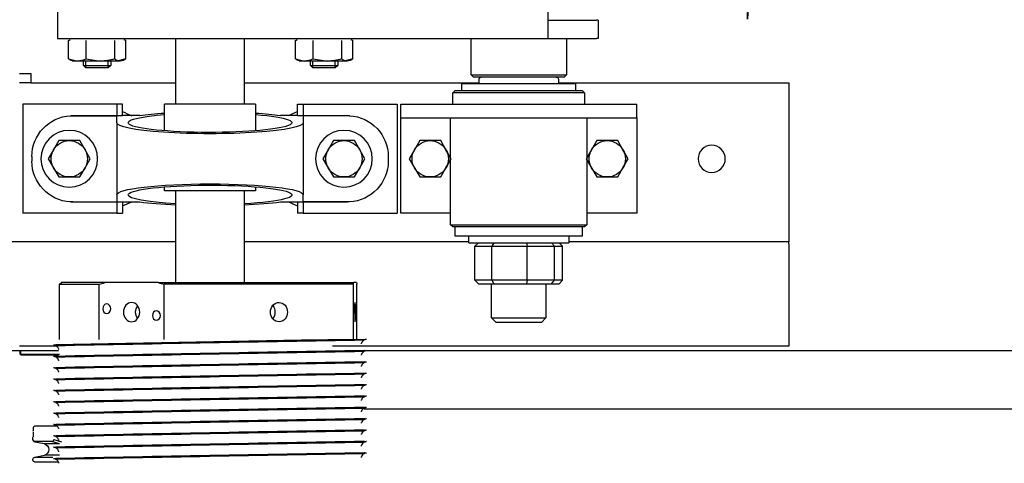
# Model space of a CAD drawing. Header units: centimetres. Extents: x 0 to 55409, y -2708 to 14680.
# Tile 22 of 125: x 29605 to 29648, y 5635 to 5654. Entities that reach past the tile are written whole.
import ezdxf

# ---------------------------------------------------------------- set-up
doc = ezdxf.new("R2010")
doc.units = ezdxf.units.CM
doc.header["$LTSCALE"] = 0.01
doc.layers.add('CKDRZWI_', color=7, linetype='Continuous')
doc.layers.add('CKWYMIAR', color=3, linetype='Continuous')
doc.layers.add('CKPOM_POWIERZ', color=1, linetype='Continuous', plot=False)
doc.styles.get("Standard").update_dxf_attribs({"font": 'ic-simplex.shx', "width": 0.8})
doc.dimstyles.new('Kopia2 CADKON cm', dxfattribs={"dimscale": 5, "dimtxt": 3, "dimasz": 2.5, "dimexe": 1.8, "dimexo": 5, "dimgap": 0.6, "dimtad": 1, "dimrnd": 0.5, "dimtxsty": 'Standard', "dimblk1": 'OBLIQUE', "dimblk2": 'OBLIQUE', "dimsah": 1, "dimcen": 2.5, "dimadec": 1, "dimazin": 2, "dimtfac": 1, "dimtix": 1, "dimtmove": 2, "dimatfit": 3, "dimldrblk": 'OPEN30', "dimfxl": 2, "dimfxlon": 1, "dimtfill": 1, "dimtolj": 1, "dimarcsym": 0})

# ---------------------------------------------------------------- blocks, each defined once
blk = doc.blocks.new('A$7E8719B1CAF')
at = {"color": 7, "linetype": 'Continuous', "lineweight": -3}
for p, q in [((221, -4027), (221, -4027.19)), ((221.8, -4028.17), (226.02, -4029.05)), ((221.8, -4028.17), (229.79, -4028.17)), ((229.95, -4026), (222, -4026)), ((232.64, -4029.05), (226.02, -4029.05)), ((232.2, -4026), (229.95, -4026)), ((231.01, -4027.28), (230.73, -4027.19)), ((231, -4027.29), (231, -4027.7)), ((226.02, -4033.95), (221.8, -4034.83)), ((232.64, -4033.95), (226.02, -4033.95)), ((232.64, -4033.95), (229.28, -4035)), ((231, -4032.29), (231, -4032.7)), ((367, -4030.2), (367, -4029.79)), ((221, -4035.81), (221, -4037)), ((222.39, -4035), (222.1, -4035)), ((229.32, -4035), (222.39, -4035)), ((230.16, -4036), (233.52, -4034.93)), ((231, -4037.29), (231, -4037.7)), ((367, -4035.2), (367, -4034.79)), ((222.23, -4042), (222.39, -4042)), ((222.39, -4042), (231.33, -4042)), ((231, -4042.29), (231, -4042.7)), ((367, -4040.2), (367, -4039.78)), ((367, -4045.2), (367, -4044.78)), ((231, -4047.28), (231, -4047.7)), ((366.9, -4049.5), (636.73, -4049.5)), ((367, -4050.2), (367, -4049.78)), ((636.73, -4049.5), (711.34, -4049.5)), ((231, -4052.28), (231, -4052.7)), ((367, -4055.2), (367, -4054.78)), ((231, -4057.28), (231, -4057.7)), ((367, -4060.2), (367, -4059.78)), ((231, -4062.28), (231, -4062.7)), ((231, -4067.28), (231, -4067.69)), ((367, -4065.2), (367, -4064.78)), ((215.8, -4073), (215.3, -4073.5)), ((216.2, -4073), (215.7, -4073.5)), ((216.2, -4073), (215.8, -4073)), ((232.2, -4073), (216.2, -4073)), ((231, -4072.28), (231, -4072.69)), ((367, -4070.2), (367, -4069.78)), ((232.21, -4075), (203, -4075)), ((231.48, -4077), (215, -4077)), ((215.3, -4073.5), (215.7, -4073.5)), ((215.3, -4073.5), (215.3, -4075)), ((215.7, -4073.5), (232.7, -4073.5)), ((215.7, -4073.5), (215.7, -4075)), ((231, -4077.28), (231, -4077.69)), ((554, -4077), (353, -4077)), ((367, -4075.19), (367, -4074.78)), ((636.73, -4075), (367, -4075)), ((554, -4082), (554, -4077)), ((711.34, -4075), (636.73, -4075)), ((232.75, -4080), (232.75, -4089.18)), ((250.04, -4104.25), (250.04, -4080)), ((278.85, -4080), (278.85, -4104.25)), ((354.75, -4080), (367, -4080)), ((362.13, -4104.25), (362.13, -4080)), ((363.73, -4080), (363.73, -4104.25)), ((367, -4080), (367, -4079.78)), ((554, -4122), (554, -4082)), ((425, -4087.5), (423, -4089.5)), ((423, -4089.5), (447, -4089.5)), ((423, -4089.5), (423, -4104.5)), ((445, -4087.5), (425, -4087.5)), ((447, -4089.5), (445, -4087.5)), ((447, -4104.5), (447, -4089.5)), ((232.75, -4094.85), (232.75, -4104.25)), ((232.75, -4104.25), (250.04, -4104.25)), ((232.75, -4104.25), (233.5, -4105)), ((252.71, -4105), (233.5, -4105)), ((276.18, -4105), (252.71, -4105)), ((276.18, -4105), (362.28, -4105)), ((362.13, -4104.25), (278.85, -4104.25)), ((284, -4105), (284, -4145.4)), ((314, -4145.4), (314, -4105)), ((363.58, -4105), (362.28, -4105)), ((415.65, -4106), (417.25, -4104.5)), ((415.65, -4106), (415.65, -4121)), ((423.11, -4106), (415.65, -4106)), ((417.25, -4104.5), (424.06, -4104.5)), ((423.11, -4106), (424.06, -4104.5)), ((423.11, -4106), (423.11, -4121)), ((438.69, -4106), (423.11, -4106)), ((424.06, -4104.5), (438.43, -4104.5)), ((438.43, -4104.5), (449.39, -4104.5)), ((438.69, -4106), (438.43, -4104.5)), ((438.69, -4106), (438.69, -4121)), ((450.71, -4106), (438.69, -4106)), ((449.39, -4104.5), (452.75, -4104.5)), ((449.39, -4104.5), (450.71, -4106)), ((450.71, -4106), (450.71, -4121)), ((454.35, -4106), (450.71, -4106)), ((452.75, -4104.5), (454.35, -4106)), ((454.35, -4106), (454.35, -4121)), ((284, -4123), (204, -4123)), ((413, -4123), (314, -4123)), ((413, -4122.5), (457, -4122.5)), ((413, -4122.5), (413, -4125.5)), ((415.65, -4121), (423.11, -4121)), ((417.25, -4122.5), (415.65, -4121)), ((423.11, -4121), (438.69, -4121)), ((424.06, -4122.5), (423.11, -4121)), ((438.43, -4122.5), (438.69, -4121)), ((438.69, -4121), (450.71, -4121)), ((449.39, -4122.5), (450.71, -4121)), ((450.71, -4121), (454.35, -4121)), ((454.35, -4121), (452.75, -4122.5)), ((457, -4125.5), (457, -4122.5)), ((554, -4123), (457, -4123)), ((554, -4122), (554, -4123)), ((554, -4128), (554, -4123)), ((463, -4125.5), (407, -4125.5)), ((407, -4125.5), (407, -4129.5)), ((463, -4129.5), (463, -4125.5)), ((554, -4188), (554, -4128)), ((406, -4129.5), (405, -4130.5)), ((405, -4130.5), (465, -4130.5)), ((405, -4130.5), (405, -4177.5)), ((464, -4129.5), (406, -4129.5)), ((465, -4130.5), (464, -4129.5)), ((465, -4177.5), (465, -4130.5)), ((257.9, -4135.5), (216.5, -4135.5)), ((216.5, -4183.5), (216.5, -4135.5)), ((257.9, -4140.5), (257.9, -4135.5)), ((257.9, -4135.5), (260.5, -4135.5)), ((260.5, -4140.5), (260.5, -4135.5)), ((340.1, -4135.5), (337.5, -4135.5)), ((337.5, -4140.5), (337.5, -4135.5)), ((340.1, -4135.5), (381.5, -4135.5)), ((340.1, -4140.5), (340.1, -4135.5)), ((381.5, -4183.5), (381.5, -4135.5)), ((405, -4135.5), (383, -4135.5)), ((383, -4135.5), (383, -4173.5)), ((487, -4135.5), (465, -4135.5)), ((487, -4173.5), (487, -4135.5)), ((237.5, -4140.53), (257.9, -4140.53)), ((238.5, -4140.5), (257.9, -4140.5)), ((257.9, -4140.5), (260.5, -4140.5)), ((257.9, -4143.6), (257.9, -4140.53)), ((268.01, -4140.4), (260.5, -4140.4)), ((337.5, -4140.4), (329.99, -4140.4)), ((337.5, -4140.5), (340.1, -4140.5)), ((340.1, -4140.5), (359.5, -4140.5)), ((340.1, -4140.53), (340.1, -4143.6)), ((360.5, -4140.53), (340.1, -4140.53)), ((257.9, -4175.4), (257.9, -4143.6)), ((319, -4145.4), (279, -4145.4)), ((279, -4145.4), (279, -4147.16)), ((319, -4147.16), (319, -4145.4)), ((340.1, -4175.4), (340.1, -4143.6)), ((230.07, -4155.5), (232.38, -4151.5)), ((232.38, -4151.5), (237, -4151.5)), ((237, -4151.5), (241.62, -4151.5)), ((241.62, -4151.5), (243.93, -4155.5)), ((351.07, -4155.5), (353.38, -4151.5)), ((353.38, -4151.5), (358, -4151.5)), ((358, -4151.5), (362.62, -4151.5)), ((362.62, -4151.5), (364.93, -4155.5)), ((389.07, -4155.5), (391.38, -4151.5)), ((391.38, -4151.5), (396, -4151.5)), ((396, -4151.5), (400.62, -4151.5)), ((400.62, -4151.5), (402.93, -4155.5)), ((467.07, -4155.5), (469.38, -4151.5)), ((469.38, -4151.5), (474, -4151.5)), ((474, -4151.5), (478.62, -4151.5)), ((478.62, -4151.5), (480.93, -4155.5)), ((220.5, -4160.5), (220.5, -4158.5)), ((227.76, -4159.5), (230.07, -4155.5)), ((230.07, -4163.5), (227.76, -4159.5)), ((243.93, -4155.5), (246.24, -4159.5)), ((246.24, -4159.5), (243.93, -4163.5)), ((348.76, -4159.5), (351.07, -4155.5)), ((351.07, -4163.5), (348.76, -4159.5)), ((364.93, -4155.5), (367.24, -4159.5)), ((367.24, -4159.5), (364.93, -4163.5)), ((377.5, -4160.5), (377.5, -4158.5)), ((386.76, -4159.5), (389.07, -4155.5)), ((389.07, -4163.5), (386.76, -4159.5)), ((402.93, -4155.5), (405.24, -4159.5)), ((405.24, -4159.5), (402.93, -4163.5)), ((464.76, -4159.5), (467.07, -4155.5)), ((467.07, -4163.5), (464.76, -4159.5)), ((480.93, -4155.5), (483.24, -4159.5)), ((483.24, -4159.5), (480.93, -4163.5)), ((232.38, -4167.5), (230.07, -4163.5)), ((243.93, -4163.5), (241.62, -4167.5)), ((353.38, -4167.5), (351.07, -4163.5)), ((364.93, -4163.5), (362.62, -4167.5)), ((391.38, -4167.5), (389.07, -4163.5)), ((402.93, -4163.5), (400.62, -4167.5)), ((469.38, -4167.5), (467.07, -4163.5)), ((480.93, -4163.5), (478.62, -4167.5)), ((237, -4167.5), (232.38, -4167.5)), ((241.62, -4167.5), (237, -4167.5)), ((358, -4167.5), (353.38, -4167.5)), ((362.62, -4167.5), (358, -4167.5)), ((396, -4167.5), (391.38, -4167.5)), ((400.62, -4167.5), (396, -4167.5)), ((474, -4167.5), (469.38, -4167.5)), ((478.62, -4167.5), (474, -4167.5)), ((279, -4171.84), (279, -4183.5)), ((319, -4183.5), (319, -4171.84)), ((257.9, -4175.4), (257.9, -4178.47)), ((340.1, -4178.47), (340.1, -4175.4)), ((383, -4173.5), (383, -4177.5)), ((487, -4177.5), (487, -4173.5)), ((237.5, -4178.47), (257.9, -4178.47)), ((238.5, -4178.5), (257.9, -4178.5)), ((257.9, -4183.5), (257.9, -4178.5)), ((257.9, -4178.5), (260.5, -4178.5)), ((260.5, -4178.5), (260.5, -4183.5)), ((268.01, -4178.6), (260.5, -4178.6)), ((337.5, -4178.6), (329.99, -4178.6)), ((337.5, -4178.5), (337.5, -4183.5)), ((337.5, -4178.5), (340.1, -4178.5)), ((360.5, -4178.47), (340.1, -4178.47)), ((340.1, -4183.5), (340.1, -4178.5)), ((340.1, -4178.5), (359.5, -4178.5)), ((383, -4177.5), (397.36, -4177.5)), ((383, -4177.5), (383, -4183.5)), ((397.36, -4177.5), (472.64, -4177.5)), ((472.64, -4177.5), (487, -4177.5)), ((487, -4177.5), (487, -4183.5)), ((257.9, -4183.5), (216.5, -4183.5)), ((260.5, -4183.5), (257.9, -4183.5)), ((319, -4183.5), (279, -4183.5)), ((284, -4183.5), (284, -4212.5)), ((314, -4212.5), (314, -4183.5)), ((337.5, -4183.5), (340.1, -4183.5)), ((340.1, -4183.5), (381.5, -4183.5)), ((383, -4183.5), (397.36, -4183.5)), ((397.36, -4183.5), (472.64, -4183.5)), ((406, -4183.5), (406, -4188.5)), ((464, -4188.5), (464, -4183.5)), ((472.64, -4183.5), (487, -4183.5)), ((464, -4188.5), (406, -4188.5)), ((406, -4188.5), (407, -4189.5)), ((407, -4189.5), (463, -4189.5)), ((410, -4189.5), (410, -4192.5)), ((460, -4192.5), (460, -4189.5)), ((463, -4189.5), (464, -4188.5)), ((554, -4193), (554, -4188)), ((220, -4193), (215, -4193)), ((220, -4197), (220, -4193)), ((220, -4193), (284, -4193)), ((314, -4193), (417.5, -4193)), ((460, -4192.5), (410, -4192.5)), ((417.5, -4192.5), (417.5, -4194.5)), ((452.5, -4194.5), (452.5, -4192.5)), ((452.5, -4193), (554, -4193)), ((215, -4197), (220, -4197)), ((415, -4195.5), (414, -4196.5)), ((414, -4196.5), (456, -4196.5)), ((414, -4196.5), (414, -4212.5)), ((455, -4195.5), (415, -4195.5)), ((456, -4196.5), (455, -4195.5)), ((456, -4212.5), (456, -4196.5)), ((236.67, -4203.48), (240.54, -4202.5)), ((240.54, -4202.5), (238.26, -4202.5)), ((250.71, -4202.5), (240.54, -4202.5)), ((244.34, -4199.5), (243.26, -4200.57)), ((243.26, -4200.57), (255.26, -4200.57)), ((243.26, -4200.57), (243.26, -4202.5)), ((254.19, -4199.5), (244.34, -4199.5)), ((244.34, -4199.5), (244.34, -4202.5)), ((244.41, -4203.48), (250.71, -4202.5)), ((259.43, -4202.5), (250.71, -4202.5)), ((255.26, -4200.57), (254.19, -4199.5)), ((254.19, -4199.5), (254.19, -4202.5)), ((255.26, -4202.5), (255.26, -4200.57)), ((261.86, -4203.48), (257.99, -4202.5)), ((336.67, -4203.48), (340.54, -4202.5)), ((340.54, -4202.5), (338.26, -4202.5)), ((350.71, -4202.5), (340.54, -4202.5)), ((344.34, -4199.5), (343.26, -4200.57)), ((343.26, -4200.57), (355.26, -4200.57)), ((343.26, -4200.57), (343.26, -4202.5)), ((354.19, -4199.5), (344.34, -4199.5)), ((344.34, -4199.5), (344.34, -4202.5)), ((344.41, -4203.48), (350.71, -4202.5)), ((359.43, -4202.5), (350.71, -4202.5)), ((355.26, -4200.57), (354.19, -4199.5)), ((354.19, -4199.5), (354.19, -4202.5)), ((355.26, -4202.5), (355.26, -4200.57)), ((361.86, -4203.48), (357.98, -4202.5)), ((236.67, -4203.48), (236.67, -4211.52)), ((244.41, -4203.48), (244.41, -4211.52)), ((257.01, -4203.48), (257.01, -4211.52)), ((261.86, -4203.48), (261.86, -4211.52)), ((336.67, -4203.48), (336.67, -4211.52)), ((344.41, -4203.48), (344.41, -4211.52)), ((357.01, -4203.48), (357.01, -4211.52)), ((361.86, -4203.48), (361.86, -4211.52)), ((231.83, -4212.5), (447.83, -4212.5)), ((231.83, -4220.5), (231.83, -4212.5)), ((447.83, -4212.5), (469.28, -4212.5)), ((470, -4212.5), (469.28, -4212.5)), ((470, -4220.5), (470, -4212.5)), ((447.86, -4220.5), (469.28, -4220.5)), ((470, -4220.5), (469.28, -4220.5))]:
    blk.add_line(p, q, dxfattribs=at)
for centre, radius in [((237, -4159.5), 12.5), ((358, -4159.5), 12.5), ((520, -4159.5), 6)]:
    blk.add_circle(centre, radius, dxfattribs=at)
for centre, radius, start, end in [((1137.01, 41589.08), 45625.37, 268.862172, 269.032894), ((1007.37, 34496.97), 38532.49, 268.845502, 269.04765), ((1137.01, 41584.08), 45625.37, 268.862172, 269.032894), ((1007.37, 34491.97), 38532.49, 268.845502, 269.04765), ((-408.75, 34496.45), 38534.46, 271.153415, 271.153525), ((222, -4035.81), 1, 101.8649, 180), ((222.04, -4037.01), 0.989, 191.7754, 192.1022), ((222.09, -4036), 1, 101.5766, 179.9837), ((222.1, -4036.02), 1.02, 89.8687, 101.4351), ((1137.01, 41579.09), 45625.37, 268.862172, 269.032894), ((1007.37, 34486.97), 38532.49, 268.845502, 269.04765), ((-408.75, 34491.45), 38534.46, 271.153415, 271.153525), ((1137.01, 41574.09), 45625.37, 268.862172, 269.032894), ((-408.75, 34486.45), 38534.46, 271.153415, 271.153525), ((1007.37, 34481.97), 38532.49, 268.845502, 269.04765), ((-408.75, 34481.45), 38534.46, 271.153415, 271.153525), ((1137.01, 41569.09), 45625.37, 268.862172, 269.032894), ((1007.37, 34476.97), 38532.49, 268.845502, 269.04765), ((-408.75, 34476.45), 38534.46, 271.153415, 271.153525), ((1137.01, 41564.09), 45625.37, 268.862172, 269.032894), ((1007.37, 34471.97), 38532.49, 268.845502, 269.04765), ((-408.75, 34471.45), 38534.46, 271.153415, 271.153525), ((1137.01, 41559.09), 45625.37, 268.862172, 269.032894), ((1007.37, 34466.97), 38532.49, 268.845502, 269.04765), ((1137.01, 41554.09), 45625.37, 268.862172, 269.032894), ((1007.37, 34461.97), 38532.49, 268.845502, 269.04765), ((-408.75, 34466.45), 38534.46, 271.153415, 271.153525), ((1137.01, 41549.09), 45625.37, 268.862172, 269.032894), ((1007.37, 34456.97), 38532.49, 268.845502, 269.04765), ((-408.75, 34461.46), 38534.46, 271.153415, 271.153525), ((1137.01, 41544.09), 45625.37, 268.862172, 269.032894), ((1007.37, 34451.98), 38532.49, 268.845502, 269.04765), ((-408.75, 34456.46), 38534.46, 271.153415, 271.153525), ((1137.01, 41539.09), 45625.37, 268.862172, 269.032894), ((-408.75, 34451.46), 38534.46, 271.153415, 271.153525), ((1010.73, 34414.12), 38499.71, 268.839519, 269.023723), ((266.29, -4051.35), 55.34, 252.9152, 255.7947), ((262.59, -4051.35), 55.34, 284.2053, 287.0848), ((382.47, -4100.61), 20.67, 190.1555, 192.2754), ((343.39, -4100.61), 20.67, 347.7246, 349.8445), ((238.5, -4158.5), 18, 93.1972, 180), ((238.5, -4158.5), 18, 90, 93.1972), ((359.5, -4158.5), 18, 86.8028, 90), ((359.5, -4158.5), 18, 0, 86.8028), ((237, -4159.5), 8, 90, 150), ((237, -4159.5), 8, 30, 90), ((358, -4159.5), 8, 90, 150), ((358, -4159.5), 8, 30, 90), ((396, -4159.5), 8, 90, 150), ((396, -4159.5), 8, 30, 90), ((474, -4159.5), 8, 90, 150), ((474, -4159.5), 8, 30, 90), ((237, -4159.5), 8, 150, 210), ((237, -4159.5), 8, 330, 30), ((358, -4159.5), 8, 150, 210), ((358, -4159.5), 8, 330, 30), ((396, -4159.5), 8, 150, 210), ((396, -4159.5), 8, 330, 30), ((474, -4159.5), 8, 150, 210), ((474, -4159.5), 8, 330, 30), ((238.5, -4160.5), 18, 180, 266.8028), ((237, -4159.5), 8, 210, 270), ((237, -4159.5), 8, 270, 330), ((358, -4159.5), 8, 210, 270), ((358, -4159.5), 8, 270, 330), ((359.5, -4160.5), 18, 273.1972, 0), ((396, -4159.5), 8, 210, 270), ((396, -4159.5), 8, 270, 330), ((474, -4159.5), 8, 210, 270), ((474, -4159.5), 8, 270, 330), ((238.5, -4160.5), 18, 266.8028, 270), ((359.5, -4160.5), 18, 270, 273.1972), ((418.5, -4194.5), 1, 180, 270), ((451.5, -4194.5), 1, 270, 0), ((239.29, -4206.46), 3.97, 92.8104, 131.2988), ((240.36, -4211.32), 8.82, 62.6761, 88.8392), ((250.5, -4224.48), 21.98, 72.7955, 89.4651), ((259.63, -4206.46), 3.97, 92.8104, 131.2988), ((259.19, -4206.57), 4.08, 49.2344, 86.6564), ((339.29, -4206.46), 3.97, 92.8104, 131.2988), ((340.36, -4211.32), 8.82, 62.6761, 88.8392), ((350.5, -4224.48), 21.98, 72.7955, 89.4651), ((359.63, -4206.46), 3.97, 92.8104, 131.2988), ((359.19, -4206.57), 4.08, 49.2344, 86.6564), ((239.29, -4208.54), 3.97, 228.7012, 240.7172), ((259.19, -4208.43), 4.08, 296.6514, 310.7656), ((339.29, -4208.54), 3.97, 228.7012, 240.7172), ((359.19, -4208.43), 4.08, 296.6514, 310.7656)]:
    blk.add_arc(centre, radius, start, end, dxfattribs=at)
for centre, major_axis, ratio, start_param, end_param in [((222, -4027), (0, 1), 0.999939, 0, 1.570796), ((222, -4027.19), (0, -1), 0.999939, 4.712389, 6.076103), ((225.5, -4031.5), (0, 2.5), 0.999939, 3.348675, 6.076103), ((221.04, -4058), (0, -21), 0.011029, 2.690566, 3.054038), ((299, -4143.6), (-36.1, 0), 0.118535, 0, 4.283883), ((299, -4143.6), (-36.1, 0), 0.118535, 5.140895, 6.283185), ((299, -4143.6), (41.1, 0), 0.118535, 1.94439, 2.424847), ((299, -4143.6), (41.1, 0), 0.118535, 0.716745, 1.197203), ((299, -4143.6), (41.1, 0), 0.118535, 3.141593, 6.283185), ((299, -4175.4), (41.1, 0), 0.118535, 0, 3.141593), ((299, -4175.4), (-36.1, 0), 0.118535, 2.157978, 6.283185), ((299, -4175.4), (-36.1, 0), 0.118535, 0, 0.983615), ((299, -4175.4), (41.1, 0), 0.118535, 3.858338, 4.204175), ((299, -4175.4), (41.1, 0), 0.118535, 5.220603, 5.56644), ((231.83, -4225.5), (0, 13), 0.002945, 4.712389, 6.283185), ((447.83, -4225.5), (0, -13), 0.002945, 1.570796, 3.141593), ((231.83, -4225.5), (0, 5), 0.002945, 4.712389, 6.283185), ((535.81, -4286.5), (0, -65.55), 0.002935, 2.551097, 3.445304)]:
    blk.add_ellipse(centre, major_axis=major_axis, ratio=ratio, start_param=start_param, end_param=end_param, dxfattribs=at)
for centre, major_axis, ratio in [((264.44, -4092), (0, 4.25), 0.841709), ((275.39, -4090.5), (0, 2.1), 0.841709), ((362.93, -4092), (0, 4.25), 0.04674), ((363.54, -4090.5), (0, -2.1), 0.04674), ((253.5, -4093.5), (0, 2.1), 0.841709), ((362.32, -4093.5), (0, -2.1), 0.04674)]:
    blk.add_ellipse(centre, major_axis=major_axis, ratio=ratio, dxfattribs=at)
for points, knots in [([(232.39, -4025.56), (232.37, -4025.7), (232.32, -4026.05), (231.98, -4026.56), (231.54, -4026.99), (231.09, -4027.26), (230.71, -4027.4), (230.43, -4027.46), (230.27, -4027.48), (230.19, -4027.49), (230.11, -4027.49), (230.07, -4027.49), (230.06, -4027.49), (230.06, -4027.49)], [0, 0, 0, 0, 0.064622, 0.1882469, 0.2912198, 0.3781099, 0.4488081, 0.4989945, 0.5291887, 0.5573451, 0.5985172, 0.6805825, 0.8196711, 0.8196711, 0.8196711, 0.8196711]), ([(367.94, -4029.99), (367.94, -4029.99), (367.93, -4029.99), (367.92, -4029.99), (367.72, -4029.98), (367.52, -4029.95), (367.17, -4029.87), (366.64, -4029.63), (366.08, -4029.15), (365.68, -4028.56), (365.62, -4028.19), (365.6, -4028.06)], [0.0426339, 0.0426339, 0.0426339, 0.0426339, 0.1632242, 0.3461528, 0.3893898, 0.4291652, 0.4998815, 0.6043356, 0.7678464, 0.9329424, 1, 1, 1, 1]), ([(232.39, -4030.56), (232.37, -4030.7), (232.32, -4031.05), (231.98, -4031.56), (231.54, -4031.99), (231.09, -4032.26), (230.71, -4032.4), (230.43, -4032.46), (230.27, -4032.48), (230.19, -4032.49), (230.11, -4032.49), (230.07, -4032.49), (230.06, -4032.49), (230.06, -4032.49)], [0, 0, 0, 0, 0.064622, 0.1882469, 0.2912198, 0.3781099, 0.4488081, 0.4989945, 0.5291887, 0.5573451, 0.5985172, 0.6805825, 0.8196711, 0.8196711, 0.8196711, 0.8196711]), ([(367.94, -4034.99), (367.94, -4034.99), (367.93, -4034.99), (367.92, -4034.99), (367.72, -4034.98), (367.52, -4034.95), (367.17, -4034.87), (366.64, -4034.63), (366.08, -4034.15), (365.68, -4033.55), (365.62, -4033.18), (365.6, -4033.06)], [0.0426339, 0.0426339, 0.0426339, 0.0426339, 0.1632242, 0.3461528, 0.3893898, 0.4291652, 0.4998815, 0.6043356, 0.7678464, 0.9329424, 1, 1, 1, 1]), ([(229.32, -4035), (229.42, -4035), (229.52, -4035.03), (229.72, -4035.13), (229.81, -4035.2), (229.97, -4035.39), (230.03, -4035.5), (230.13, -4035.74), (230.16, -4035.87), (230.16, -4036)], [0, 0, 0, 0, 0.25, 0.25, 0.5, 0.5, 0.75, 0.75, 1, 1, 1, 1]), ([(232.39, -4035.56), (232.37, -4035.7), (232.32, -4036.05), (231.98, -4036.56), (231.54, -4036.99), (231.09, -4037.26), (230.71, -4037.4), (230.43, -4037.46), (230.27, -4037.48), (230.19, -4037.49), (230.11, -4037.49), (230.07, -4037.49), (230.06, -4037.49), (230.06, -4037.49)], [0, 0, 0, 0, 0.064622, 0.1882469, 0.2912198, 0.3781099, 0.4488081, 0.4989945, 0.5291887, 0.5573451, 0.5985172, 0.6805825, 0.8196711, 0.8196711, 0.8196711, 0.8196711]), ([(367.94, -4039.99), (367.94, -4039.99), (367.93, -4039.99), (367.92, -4039.99), (367.72, -4039.98), (367.52, -4039.95), (367.17, -4039.86), (366.64, -4039.63), (366.08, -4039.15), (365.68, -4038.55), (365.62, -4038.18), (365.6, -4038.06)], [0.0426339, 0.0426339, 0.0426339, 0.0426339, 0.1632242, 0.3461528, 0.3893898, 0.4291652, 0.4998815, 0.6043356, 0.7678464, 0.9329424, 1, 1, 1, 1]), ([(221.15, -4039.55), (221.16, -4039.91), (221.18, -4040.5), (221.2, -4040.89), (221.23, -4041.09), (221.25, -4041.24), (221.34, -4041.46), (221.47, -4041.67), (221.71, -4041.88), (222, -4041.99), (222.16, -4042), (222.23, -4042)], [0, 0, 0, 0, 0.313063, 0.60432, 0.750862, 0.827063, 0.858586, 0.891851, 0.932501, 0.977218, 1, 1, 1, 1]), ([(232.39, -4040.56), (232.37, -4040.7), (232.32, -4041.05), (231.98, -4041.56), (231.54, -4041.99), (231.09, -4042.26), (230.71, -4042.4), (230.43, -4042.46), (230.27, -4042.48), (230.19, -4042.48), (230.11, -4042.49), (230.07, -4042.49), (230.06, -4042.49), (230.06, -4042.49)], [0, 0, 0, 0, 0.064622, 0.1882469, 0.2912198, 0.3781099, 0.4488081, 0.4989945, 0.5291887, 0.5573451, 0.5985172, 0.6805825, 0.8196711, 0.8196711, 0.8196711, 0.8196711]), ([(232.39, -4045.56), (232.37, -4045.7), (232.32, -4046.05), (231.98, -4046.56), (231.54, -4046.99), (231.09, -4047.26), (230.71, -4047.4), (230.43, -4047.46), (230.27, -4047.48), (230.19, -4047.48), (230.11, -4047.49), (230.07, -4047.49), (230.06, -4047.49), (230.06, -4047.49)], [0, 0, 0, 0, 0.064622, 0.1882469, 0.2912198, 0.3781099, 0.4488081, 0.4989945, 0.5291887, 0.5573451, 0.5985172, 0.6805825, 0.8196711, 0.8196711, 0.8196711, 0.8196711]), ([(367.94, -4044.99), (367.94, -4044.99), (367.93, -4044.99), (367.92, -4044.99), (367.72, -4044.98), (367.52, -4044.95), (367.17, -4044.86), (366.64, -4044.63), (366.08, -4044.15), (365.68, -4043.55), (365.62, -4043.18), (365.6, -4043.06)], [0.0426339, 0.0426339, 0.0426339, 0.0426339, 0.1632242, 0.3461528, 0.3893898, 0.4291652, 0.4998815, 0.6043356, 0.7678464, 0.9329424, 1, 1, 1, 1]), ([(232.39, -4050.56), (232.37, -4050.7), (232.32, -4051.05), (231.98, -4051.56), (231.54, -4051.99), (231.09, -4052.26), (230.71, -4052.4), (230.43, -4052.46), (230.27, -4052.48), (230.19, -4052.48), (230.11, -4052.49), (230.07, -4052.49), (230.06, -4052.49), (230.06, -4052.49)], [0, 0, 0, 0, 0.064622, 0.1882469, 0.2912198, 0.3781099, 0.4488081, 0.4989945, 0.5291887, 0.5573451, 0.5985172, 0.6805825, 0.8196711, 0.8196711, 0.8196711, 0.8196711]), ([(367.94, -4049.99), (367.94, -4049.99), (367.93, -4049.99), (367.92, -4049.99), (367.72, -4049.98), (367.52, -4049.95), (367.17, -4049.86), (366.64, -4049.63), (366.08, -4049.15), (365.68, -4048.55), (365.62, -4048.18), (365.6, -4048.06)], [0.0426339, 0.0426339, 0.0426339, 0.0426339, 0.1632242, 0.3461528, 0.3893898, 0.4291652, 0.4998815, 0.6043356, 0.7678464, 0.9329424, 1, 1, 1, 1]), ([(232.39, -4055.56), (232.37, -4055.7), (232.32, -4056.05), (231.98, -4056.56), (231.54, -4056.99), (231.09, -4057.26), (230.71, -4057.4), (230.43, -4057.45), (230.27, -4057.47), (230.19, -4057.48), (230.11, -4057.49), (230.07, -4057.49), (230.06, -4057.49), (230.06, -4057.49)], [0, 0, 0, 0, 0.064622, 0.1882469, 0.2912198, 0.3781099, 0.4488081, 0.4989945, 0.5291887, 0.5573451, 0.5985172, 0.6805825, 0.8196711, 0.8196711, 0.8196711, 0.8196711]), ([(367.94, -4054.99), (367.94, -4054.99), (367.93, -4054.99), (367.92, -4054.99), (367.72, -4054.97), (367.52, -4054.95), (367.17, -4054.86), (366.64, -4054.63), (366.08, -4054.15), (365.68, -4053.55), (365.62, -4053.18), (365.6, -4053.06)], [0.0426339, 0.0426339, 0.0426339, 0.0426339, 0.1632242, 0.3461528, 0.3893898, 0.4291652, 0.4998815, 0.6043356, 0.7678464, 0.9329424, 1, 1, 1, 1]), ([(367.94, -4059.99), (367.94, -4059.99), (367.93, -4059.99), (367.92, -4059.99), (367.72, -4059.97), (367.52, -4059.95), (367.17, -4059.86), (366.64, -4059.63), (366.08, -4059.15), (365.68, -4058.55), (365.62, -4058.18), (365.6, -4058.06)], [0.0426339, 0.0426339, 0.0426339, 0.0426339, 0.1632242, 0.3461528, 0.3893898, 0.4291652, 0.4998815, 0.6043356, 0.7678464, 0.9329424, 1, 1, 1, 1]), ([(232.39, -4060.56), (232.37, -4060.7), (232.32, -4061.04), (231.98, -4061.55), (231.54, -4061.99), (231.09, -4062.25), (230.71, -4062.4), (230.43, -4062.45), (230.27, -4062.47), (230.19, -4062.48), (230.11, -4062.49), (230.07, -4062.49), (230.06, -4062.49), (230.06, -4062.49)], [0, 0, 0, 0, 0.064622, 0.1882469, 0.2912198, 0.3781099, 0.4488081, 0.4989945, 0.5291887, 0.5573451, 0.5985172, 0.6805825, 0.8196711, 0.8196711, 0.8196711, 0.8196711]), ([(367.94, -4064.99), (367.94, -4064.99), (367.93, -4064.99), (367.92, -4064.99), (367.72, -4064.97), (367.52, -4064.95), (367.17, -4064.86), (366.64, -4064.63), (366.08, -4064.15), (365.68, -4063.55), (365.62, -4063.18), (365.6, -4063.06)], [0.0426339, 0.0426339, 0.0426339, 0.0426339, 0.1632242, 0.3461528, 0.3893898, 0.4291652, 0.4998815, 0.6043356, 0.7678464, 0.9329424, 1, 1, 1, 1]), ([(232.39, -4065.55), (232.37, -4065.69), (232.32, -4066.04), (231.98, -4066.55), (231.54, -4066.99), (231.09, -4067.25), (230.71, -4067.39), (230.43, -4067.45), (230.27, -4067.47), (230.19, -4067.48), (230.11, -4067.48), (230.07, -4067.49), (230.06, -4067.49), (230.06, -4067.49)], [0, 0, 0, 0, 0.064622, 0.1882469, 0.2912198, 0.3781099, 0.4488081, 0.4989945, 0.5291887, 0.5573451, 0.5985172, 0.6805825, 0.8196711, 0.8196711, 0.8196711, 0.8196711]), ([(367.94, -4069.99), (367.94, -4069.99), (367.93, -4069.98), (367.92, -4069.99), (367.72, -4069.97), (367.52, -4069.94), (367.17, -4069.86), (366.64, -4069.62), (366.08, -4069.15), (365.68, -4068.55), (365.62, -4068.18), (365.6, -4068.05)], [0.0426339, 0.0426339, 0.0426339, 0.0426339, 0.1632242, 0.3461528, 0.3893898, 0.4291652, 0.4998815, 0.6043356, 0.7678464, 0.9329424, 1, 1, 1, 1]), ([(232.39, -4070.55), (232.37, -4070.69), (232.32, -4071.04), (231.98, -4071.55), (231.54, -4071.99), (231.09, -4072.25), (230.71, -4072.39), (230.43, -4072.45), (230.27, -4072.47), (230.19, -4072.48), (230.11, -4072.48), (230.07, -4072.48), (230.06, -4072.48), (230.06, -4072.48)], [0, 0, 0, 0, 0.064622, 0.1882469, 0.2912198, 0.3781099, 0.4488081, 0.4989945, 0.5291887, 0.5573451, 0.5985172, 0.6805825, 0.8196711, 0.8196711, 0.8196711, 0.8196711]), ([(232.39, -4075.55), (232.37, -4075.69), (232.32, -4076.04), (231.98, -4076.55), (231.54, -4076.99), (231.09, -4077.25), (230.71, -4077.39), (230.43, -4077.45), (230.27, -4077.47), (230.19, -4077.48), (230.11, -4077.48), (230.07, -4077.48), (230.06, -4077.48), (230.06, -4077.48)], [0, 0, 0, 0, 0.064622, 0.1882469, 0.2912198, 0.3781099, 0.4488081, 0.4989945, 0.5291887, 0.5573451, 0.5985172, 0.6805825, 0.8196711, 0.8196711, 0.8196711, 0.8196711]), ([(367.94, -4074.98), (367.94, -4074.98), (367.93, -4074.98), (367.92, -4074.99), (367.72, -4074.97), (367.52, -4074.94), (367.17, -4074.86), (366.64, -4074.62), (366.08, -4074.15), (365.68, -4073.55), (365.62, -4073.18), (365.6, -4073.05)], [0.0426339, 0.0426339, 0.0426339, 0.0426339, 0.1632242, 0.3461528, 0.3893898, 0.4291652, 0.4998815, 0.6043356, 0.7678464, 0.9329424, 1, 1, 1, 1]), ([(367.93, -4079.98), (367.94, -4079.98), (367.94, -4079.98), (367.92, -4079.99), (367.72, -4079.97), (367.52, -4079.94), (367.17, -4079.86), (366.64, -4079.62), (366.08, -4079.14), (365.68, -4078.55), (365.62, -4078.18), (365.6, -4078.05)], [0, 0, 0, 0, 0.163224, 0.346153, 0.38939, 0.429165, 0.499881, 0.604336, 0.767846, 0.932942, 1, 1, 1, 1]), ([(267.08, -4089.18), (266.53, -4089.96), (266.22, -4090.98), (266.22, -4093.01), (266.52, -4094.02), (267.06, -4094.79)], [0.384709, 0.384709, 0.384709, 0.384709, 0.5, 0.5, 0.6138838, 0.6138838, 0.6138838, 0.6138838]), ([(333.12, -4092), (333.12, -4093.12), (332.73, -4094.22), (331.37, -4095.79), (330.39, -4096.25), (328.42, -4096.25), (327.43, -4095.8), (325.99, -4094.21), (325.57, -4093.11), (325.57, -4090.89), (325.99, -4089.78), (327.42, -4088.21), (328.41, -4087.75), (330.4, -4087.75), (331.36, -4088.21), (332.72, -4089.78), (333.12, -4090.88), (333.12, -4092)], [0, 0, 0, 0, 0.125, 0.125, 0.25, 0.25, 0.375, 0.375, 0.5, 0.5, 0.625, 0.625, 0.75, 0.75, 0.875, 0.875, 1, 1, 1, 1])]:
    blk.add_open_spline(points, degree=3, knots=knots, dxfattribs=at)
for points in [[(367, -4029.78), (367, -4029.78), (366.98, -4029.78), (366.93, -4029.78)], [(367, -4034.78), (367, -4034.78), (366.98, -4034.78), (366.93, -4034.78)], [(367, -4039.78), (367, -4039.78), (366.98, -4039.78), (366.93, -4039.78)], [(367, -4044.78), (367, -4044.78), (366.98, -4044.78), (366.93, -4044.78)], [(367, -4049.78), (367, -4049.78), (366.98, -4049.78), (366.93, -4049.78)], [(367, -4054.78), (367, -4054.78), (366.98, -4054.78), (366.93, -4054.78)], [(367, -4059.78), (367, -4059.78), (366.98, -4059.78), (366.93, -4059.78)], [(367, -4064.78), (367, -4064.78), (366.98, -4064.78), (366.93, -4064.78)], [(367, -4069.78), (367, -4069.78), (366.98, -4069.78), (366.93, -4069.78)], [(367, -4074.78), (367, -4074.78), (366.98, -4074.78), (366.93, -4074.78)], [(367, -4079.78), (367, -4079.78), (366.97, -4079.77), (366.93, -4079.77)], [(232.75, -4089.14), (232.75, -4089.91), (232.76, -4090.94), (232.76, -4092)], [(327.6, -4092), (327.6, -4090.95), (327.25, -4089.91), (326.65, -4089.14)], [(232.76, -4092), (232.76, -4093.06), (232.75, -4094.11), (232.75, -4094.88)], [(326.64, -4094.88), (327.25, -4094.11), (327.6, -4093.06), (327.6, -4092)], [(260.5, -4138.73), (261.85, -4139.34), (263.21, -4139.95), (264.56, -4140.55)], [(333.59, -4140.49), (334.89, -4139.91), (336.2, -4139.32), (337.5, -4138.73)], [(260.5, -4180.27), (261.85, -4179.66), (263.21, -4179.05), (264.56, -4178.45)], [(333.59, -4178.51), (334.89, -4179.09), (336.2, -4179.68), (337.5, -4180.27)]]:
    blk.add_open_spline(points, degree=3, dxfattribs=at)
blk = doc.blocks.new('_OBLIQUE')
at = {"color": 0, "linetype": 'ByBlock'}
blk.add_line((-0.5, -0.5), (0.5, 0.5), dxfattribs=at)
blk = doc.blocks.new('*D485')
at = {"layer": 'CKWYMIAR', "color": 0, "lineweight": -2}
for p, q in [((29393.502, 5714.104), (29374.502, 5714.104)), ((29383.502, 5714.104), (29383.502, 5150.104)), ((29393.502, 5150.104), (29374.502, 5150.104))]:
    blk.add_line(p, q, dxfattribs=at)
at = {"layer": 'CKWYMIAR', "color": 0, "lineweight": -2, "xscale": 12.5, "yscale": 12.5, "zscale": 12.5}
for p, rotation in [((29383.502, 5714.104), 90), ((29383.502, 5150.104), 270)]:
    blk.add_blockref('_OBLIQUE', p, dxfattribs=dict(at, rotation=rotation))
at = {"layer": 'CKWYMIAR', "color": 0, "lineweight": -3, "insert": (29373.002, 5432.104), "char_height": 15, "attachment_point": 5, "rotation": 90, "bg_fill": 3, "box_fill_scale": 1.1, "bg_fill_color": 256, "bg_fill_true_color": 13158600, "bg_fill_transparency": 0}
blk.add_mtext('\\A1;564', dxfattribs=at)
blk = doc.blocks.new('_Open30')
at = {"color": 0, "linetype": 'ByBlock', "lineweight": -2}
for p, q in [((-1, 0.2679), (0, 0)), ((0, 0), (-1, -0.2679)), ((0, 0), (-1, 0))]:
    blk.add_line(p, q, dxfattribs=at)

msp = doc.modelspace()

# ---------------------------------------------------------------- linework, layer by layer
at = {"layer": 'CKPOM_POWIERZ'}
msp.add_lwpolyline([(29616.644, 5226.104, 0.000017), (29603.236, 5226.104, 0.000017), (29603.234, 5714.104), (31730.236, 5724.076), (31730.236, 5161.611), (30722.051, 5161.611), (30722.14, 5150.104), (29616.644, 5150.104)], format="xyb", close=True, dxfattribs=at)

# ---------------------------------------------------------------- block references
at = {"layer": 'CKDRZWI_', "xscale": -0.1, "yscale": 0.1, "zscale": 0.1, "rotation": 180}
msp.add_blockref('A$7E8719B1CAF', (29583.236, 5232.354), dxfattribs=at)

# ---------------------------------------------------------------- next in the draw order: dimensions: what is measured, and where the dimension line sits
at = {"layer": 'CKWYMIAR', "lineweight": -3}
dim = msp.add_linear_dim(base=(29383.502, 5150.104), p1=(29603.234, 5714.104), p2=(29616.644, 5150.104), angle=90, dimstyle='Kopia2 CADKON cm', override={"dimtxt": 3}, dxfattribs=at)
dim.commit()
dim.dimension.update_dxf_attribs({"geometry": '*D485', "text_midpoint": (29373.002, 5432.104)})

doc.saveas('drawing.dxf')
